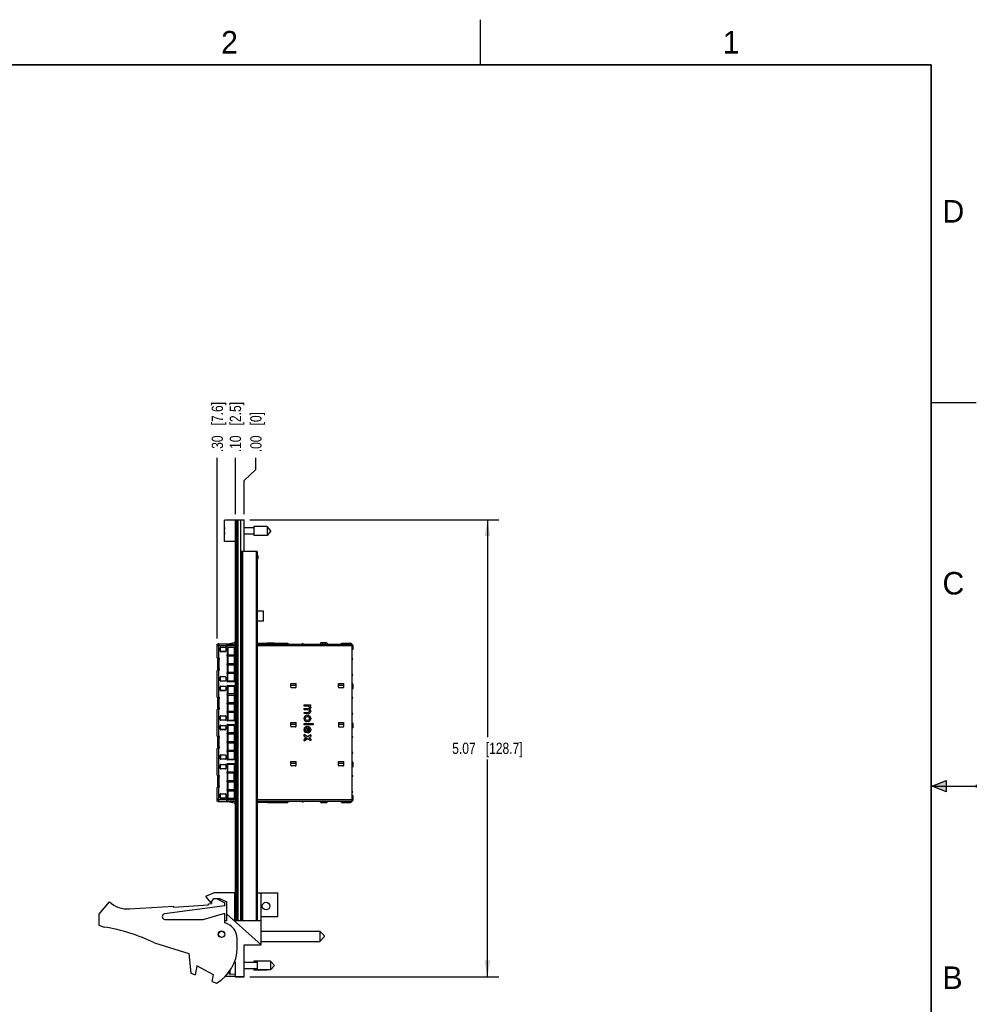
# Model space of a CAD drawing. Header units: inches. Extents: x 0 to 22, y 0 to 17.
# Tile 22 of 22: x 11.4 to 22, y 6.1 to 17. Entities that reach past the tile are written whole.
import ezdxf

# ---------------------------------------------------------------- set-up
doc = ezdxf.new("R2010")
doc.units = ezdxf.units.IN
doc.header["$LTSCALE"] = 1.21
doc.header["$MEASUREMENT"] = 0
doc.layers.get('0').update_dxf_attribs({"linetype": 'CONTINUOUS'})
doc.layers.add('02___PRT_ALL_AXES', color=7, linetype='CONTINUOUS')
doc.layers.add('DIMENSIONS', color=7, linetype='CONTINUOUS')
doc.styles.get("Standard").update_dxf_attribs({"font": 'txt', "width": 0.8})
doc.styles.add('TEXTSTYLE_2', font='txt')
doc.dimstyles.new('DIMSTYLE_1', dxfattribs={"dimtxt": 0.125, "dimasz": 0.18, "dimexe": 0.125, "dimexo": 0.0625, "dimgap": 0.03125, "dimtad": 0, "dimtih": 1, "dimtoh": 1, "dimzin": 4, "dimdsep": 46, "dimtxsty": 'STANDARD', "dimblk": '_FILLED', "dimblk1": '_FILLED', "dimblk2": '_FILLED', "dimcen": 0.09, "dimadec": 0, "dimazin": 0, "dimtp": 0.005, "dimtm": 0.005, "dimtfac": 1, "dimtofl": 0, "dimtmove": 0, "dimatfit": 3, "dimldrblk": '_FILLED', "dimfxl": 1, "dimtolj": 1, "dimtzin": 4, "dimarcsym": 0})
doc.dimstyles.new('DIMSTYLE_2', dxfattribs={"dimtxt": 0.125, "dimasz": 0.18, "dimexe": 0.125, "dimexo": 0.0625, "dimgap": 0.03125, "dimtad": 0, "dimtih": 1, "dimtoh": 1, "dimzin": 4, "dimdsep": 46, "dimtxsty": 'STANDARD', "dimblk": '_FILLED', "dimblk1": '_FILLED', "dimblk2": '_FILLED', "dimcen": 0.09, "dimadec": 0, "dimazin": 0, "dimtp": 0.01, "dimtm": 0.01, "dimtfac": 1, "dimtofl": 0, "dimtmove": 0, "dimatfit": 3, "dimldrblk": '_FILLED', "dimfxl": 1, "dimtolj": 1, "dimtzin": 4, "dimarcsym": 0})
doc.dimstyles.new('DIMSTYLE_3', dxfattribs={"dimtxt": 0.125, "dimasz": 0.18, "dimexe": 0.125, "dimexo": 0.0625, "dimgap": 0.0625, "dimtad": 0, "dimtih": 1, "dimtoh": 1, "dimzin": 4, "dimdsep": 46, "dimtxsty": 'STANDARD', "dimblk": '_FILLED', "dimblk1": '_FILLED', "dimblk2": '_FILLED', "dimcen": 0.09, "dimadec": 0, "dimazin": 0, "dimtp": 0.005, "dimtm": 0.005, "dimtfac": 1, "dimtofl": 0, "dimtmove": 0, "dimatfit": 3, "dimldrblk": '_FILLED', "dimfxl": 1, "dimtolj": 1, "dimtzin": 4, "dimarcsym": 0})

# ---------------------------------------------------------------- blocks, each defined once
blk = doc.blocks.new('*D0')
at = {"layer": 'DIMENSIONS', "color": 2, "linetype": 'CONTINUOUS'}
blk.add_line((13.784, 11.515), (13.784, 12.14), dxfattribs=at)
at = {"layer": 'DIMENSIONS', "color": 2, "linetype": 'CONTINUOUS', "insert": (13.721, 12.203), "char_height": 0.125, "width": 0.925, "attachment_point": 1, "rotation": 90, "line_spacing_factor": 0.9}
blk.add_mtext('.10{\\Ftxt.shx;\\W1.000000;\\H0.125000; }[2.5]', dxfattribs=at)
blk = doc.blocks.new('_FILLED')
at = {"color": 0, "linetype": 'BYBLOCK'}
blk.add_solid([(0, 0), (-1, 0.174), (-1, -0.174)], dxfattribs=at)
blk = doc.blocks.new('*D1')
at = {"layer": 'DIMENSIONS', "color": 2, "linetype": 'CONTINUOUS'}
for p, q in [((14.01, 12.01), (14.01, 12.14)), ((13.882, 11.888), (14.01, 12.01)), ((13.882, 11.515), (13.882, 11.888))]:
    blk.add_line(p, q, dxfattribs=at)
at = {"layer": 'DIMENSIONS', "color": 2, "linetype": 'CONTINUOUS', "insert": (13.948, 12.203), "char_height": 0.125, "width": 0.725, "attachment_point": 1, "rotation": 90, "line_spacing_factor": 0.9}
blk.add_mtext('.00{\\Ftxt.shx;\\W1.000000;\\H0.125000; }[0]', dxfattribs=at)
blk = doc.blocks.new('*D2')
at = {"layer": 'DIMENSIONS', "color": 2, "linetype": 'CONTINUOUS'}
blk.add_line((13.582, 10.136), (13.582, 12.14), dxfattribs=at)
at = {"layer": 'DIMENSIONS', "color": 2, "linetype": 'CONTINUOUS', "insert": (13.52, 12.203), "char_height": 0.125, "width": 0.925, "attachment_point": 1, "rotation": 90, "line_spacing_factor": 0.9}
blk.add_mtext('.30{\\Ftxt.shx;\\W1.000000;\\H0.125000; }[7.6]', dxfattribs=at)
blk = doc.blocks.new('*D3')
at = {"layer": 'DIMENSIONS', "color": 2, "linetype": 'CONTINUOUS'}
for p, q in [((13.944, 11.453), (16.703, 11.453)), ((16.578, 11.453), (16.578, 9.044)), ((16.578, 6.386), (16.578, 8.794)), ((13.944, 6.386), (16.703, 6.386))]:
    blk.add_line(p, q, dxfattribs=at)
at = {"layer": 'DIMENSIONS', "color": 2, "linetype": 'CONTINUOUS', "xscale": 0.18, "yscale": 0.18, "zscale": 0.18}
for p, rotation in [((16.578, 11.453), 90), ((16.578, 6.386), 270)]:
    blk.add_blockref('_FILLED', p, dxfattribs=dict(at, rotation=rotation))
at = {"layer": 'DIMENSIONS', "color": 2, "linetype": 'CONTINUOUS', "insert": (16.578, 8.982), "char_height": 0.125, "width": 1.225, "attachment_point": 2, "line_spacing_factor": 0.9}
blk.add_mtext('5.07{\\Ftxt.shx;\\W1.000000;\\H0.125000; }[128.7]', dxfattribs=at)

msp = doc.modelspace()

# ---------------------------------------------------------------- hatches: boundary and pattern name
at = {"linetype": 'CONTINUOUS'}
msp.add_hatch(color=2, dxfattribs=at).paths.add_polyline_path([(21.666, 8.562), (21.666, 8.438), (21.51, 8.5)])

# ---------------------------------------------------------------- linework, layer by layer
at = {"color": 2, "linetype": 'CONTINUOUS'}
for p, q in [((16.5, 16.5), (16.5, 17)), ((22, 12.75), (21.5, 12.75)), ((21.51, 8.5), (21.666, 8.562)), ((21.666, 8.562), (21.666, 8.438)), ((21.51, 8.5), (22, 8.5)), ((21.666, 8.438), (21.51, 8.5)), ((22, 8.515), (22, 8.485))]:
    msp.add_line(p, q, dxfattribs=at)
at = {"color": 7, "linetype": 'CONTINUOUS'}
for p, q in [((13.664, 11.212), (13.664, 11.449)), ((13.784, 11.449), (13.664, 11.449)), ((13.784, 7.007), (13.784, 11.453)), ((13.784, 11.453), (13.882, 11.453)), ((13.794, 11.453), (13.794, 7.01)), ((13.804, 11.453), (13.804, 7.01)), ((13.814, 7.01), (13.814, 11.453)), ((13.843, 7.01), (13.843, 11.453)), ((13.877, 11.453), (13.877, 11.103)), ((13.882, 11.103), (13.882, 11.453)), ((13.987, 11.366), (13.882, 11.366)), ((13.987, 11.38), (13.987, 11.281)), ((14.135, 11.38), (13.987, 11.38)), ((14.135, 11.38), (14.135, 11.281)), ((14.177, 11.331), (14.135, 11.38)), ((13.664, 11.344), (13.661, 11.344)), ((13.661, 11.317), (13.664, 11.317)), ((13.987, 11.296), (13.882, 11.296)), ((14.135, 11.281), (13.987, 11.281)), ((14.177, 11.331), (14.135, 11.281)), ((13.784, 11.212), (13.664, 11.212)), ((13.841, 11.041), (13.843, 11.043)), ((13.841, 11.041), (13.841, 11.037)), ((13.842, 11.036), (13.841, 11.037)), ((13.843, 11.035), (13.842, 11.036)), ((13.844, 11.059), (13.843, 11.058)), ((13.844, 11.059), (13.844, 11.021)), ((13.85, 11.103), (13.85, 7.01)), ((14.024, 11.103), (13.85, 11.103)), ((13.86, 11.103), (13.86, 7.01)), ((13.882, 11.118), (13.877, 11.118)), ((14.014, 11.103), (14.014, 7.01)), ((14.024, 11.103), (14.024, 7.01)), ((14.03, 11.021), (14.03, 11.059)), ((14.031, 11.058), (14.03, 11.059)), ((14.031, 11.058), (14.031, 11.019)), ((13.844, 11.021), (13.843, 11.022)), ((13.843, 11.021), (13.844, 11.019)), ((13.844, 11.018), (13.843, 11.019)), ((13.844, 11.021), (13.85, 11.021)), ((13.844, 11.019), (13.844, 11.018)), ((13.844, 11.019), (13.85, 11.019)), ((14.024, 11.021), (14.03, 11.021)), ((14.024, 11.019), (14.03, 11.019)), ((14.031, 11.022), (14.03, 11.021)), ((14.031, 11.021), (14.03, 11.019)), ((14.031, 11.019), (14.03, 11.018)), ((14.03, 11.018), (14.03, 11.019)), ((14.096, 10.441), (14.024, 10.441)), ((14.096, 10.329), (14.096, 10.441)), ((14.096, 10.329), (14.024, 10.329)), ((13.582, 9.921), (13.582, 10.073)), ((13.594, 10.054), (13.582, 10.054)), ((13.594, 10.074), (13.583, 10.074)), ((13.588, 10.074), (13.583, 10.074)), ((13.594, 10.075), (13.594, 9.927)), ((13.689, 10.054), (13.594, 10.054)), ((13.6, 10.078), (13.595, 10.078)), ((13.6, 10.078), (13.595, 10.078)), ((13.602, 10.078), (13.604, 10.078)), ((13.602, 10.078), (13.604, 10.078)), ((13.604, 10.078), (13.696, 10.078)), ((13.604, 10.078), (13.696, 10.078)), ((13.689, 10.044), (13.689, 10.078)), ((13.689, 10.074), (13.784, 10.074)), ((13.784, 10.054), (13.689, 10.054)), ((13.695, 10.074), (13.695, 10.078)), ((13.7, 10.078), (13.771, 10.094)), ((13.7, 10.078), (13.771, 10.094)), ((13.772, 10.09), (13.701, 10.074)), ((13.701, 10.074), (13.784, 10.074)), ((13.775, 10.094), (13.784, 10.095)), ((13.775, 10.095), (13.784, 10.095)), ((13.784, 10.091), (13.775, 10.09)), ((14.024, 10.087), (14.138, 10.087)), ((14.024, 10.086), (14.138, 10.086)), ((14.024, 10.074), (15.078, 10.074)), ((15.078, 10.054), (14.024, 10.054)), ((14.138, 10.088), (14.13, 10.074)), ((14.138, 10.088), (14.137, 10.086)), ((14.138, 10.088), (14.207, 10.088)), ((14.138, 10.088), (14.207, 10.088)), ((14.158, 10.088), (14.158, 10.074)), ((14.187, 10.088), (14.187, 10.074)), ((14.207, 10.088), (14.215, 10.074)), ((14.207, 10.088), (14.208, 10.086)), ((14.208, 10.087), (14.365, 10.087)), ((14.208, 10.086), (14.365, 10.086)), ((14.345, 10.086), (14.345, 10.074)), ((14.365, 10.086), (14.365, 10.074)), ((14.365, 10.074), (14.721, 10.074)), ((14.729, 10.088), (14.721, 10.074)), ((14.729, 10.088), (14.721, 10.074)), ((14.798, 10.088), (14.729, 10.088)), ((14.798, 10.088), (14.729, 10.088)), ((14.748, 10.088), (14.748, 10.074)), ((14.778, 10.088), (14.778, 10.074)), ((14.798, 10.088), (14.806, 10.074)), ((14.798, 10.088), (14.806, 10.074)), ((14.806, 10.074), (14.958, 10.074)), ((14.958, 10.074), (14.958, 10.086)), ((14.958, 10.086), (15.058, 10.086)), ((14.958, 10.086), (15.058, 10.086)), ((14.978, 10.086), (14.978, 10.074)), ((15.076, 10.074), (15.078, 10.074)), ((15.078, 8.331), (15.078, 10.074)), ((15.088, 10.015), (15.088, 10.054)), ((13.614, 9.996), (13.614, 10.035)), ((13.617, 9.998), (13.617, 10.035)), ((13.62, 10.041), (13.67, 10.041)), ((13.67, 9.99), (13.62, 9.99)), ((13.67, 9.992), (13.623, 9.992)), ((13.676, 10.035), (13.676, 9.996)), ((13.784, 10.038), (13.695, 10.038)), ((13.696, 9.956), (13.696, 10.038)), ((13.696, 9.956), (13.784, 9.956)), ((13.696, 9.86), (13.696, 9.941)), ((13.784, 9.941), (13.696, 9.941)), ((13.7, 10.038), (13.7, 9.956)), ((13.7, 9.941), (13.7, 9.86)), ((13.771, 10.038), (13.771, 9.956)), ((13.771, 9.941), (13.771, 9.86)), ((13.775, 10.038), (13.775, 9.956)), ((13.775, 9.941), (13.775, 9.86)), ((15.088, 10.025), (15.078, 10.025)), ((15.088, 10.015), (15.078, 10.015)), ((13.589, 9.91), (13.585, 9.914)), ((13.592, 9.903), (13.59, 9.903)), ((13.59, 9.802), (13.59, 9.902)), ((13.6, 9.902), (13.59, 9.902)), ((13.592, 9.902), (13.592, 9.903)), ((13.598, 9.902), (13.598, 9.802)), ((13.696, 9.86), (13.784, 9.86)), ((13.696, 9.763), (13.696, 9.845)), ((13.696, 9.845), (13.784, 9.845)), ((13.7, 9.845), (13.7, 9.763)), ((13.771, 9.845), (13.771, 9.763)), ((13.775, 9.845), (13.775, 9.763)), ((13.582, 9.488), (13.582, 9.783)), ((13.585, 9.79), (13.589, 9.794)), ((13.59, 9.802), (13.6, 9.802)), ((13.592, 9.802), (13.592, 9.801)), ((13.594, 9.777), (13.594, 9.494)), ((13.696, 9.763), (13.784, 9.763)), ((13.696, 9.666), (13.696, 9.748)), ((13.769, 9.748), (13.696, 9.748)), ((13.7, 9.666), (13.7, 9.748)), ((13.771, 9.748), (13.771, 9.667)), ((13.775, 9.668), (13.775, 9.746)), ((13.775, 9.746), (13.784, 9.743)), ((13.614, 9.67), (13.614, 9.708)), ((13.617, 9.672), (13.617, 9.713)), ((13.62, 9.714), (13.67, 9.714)), ((13.67, 9.664), (13.62, 9.664)), ((13.623, 9.666), (13.67, 9.666)), ((13.676, 9.708), (13.676, 9.67)), ((13.694, 9.666), (13.769, 9.666)), ((13.784, 9.656), (13.694, 9.656)), ((13.694, 9.615), (13.784, 9.615)), ((13.784, 9.671), (13.775, 9.668)), ((14.397, 9.599), (14.397, 9.638)), ((14.397, 9.638), (14.456, 9.638)), ((14.397, 9.621), (14.456, 9.621)), ((14.456, 9.599), (14.456, 9.638)), ((14.925, 9.599), (14.925, 9.638)), ((14.925, 9.638), (14.984, 9.638)), ((14.925, 9.621), (14.984, 9.621)), ((14.984, 9.599), (14.984, 9.638)), ((15.088, 9.581), (15.088, 9.621)), ((13.614, 9.563), (13.614, 9.602)), ((13.617, 9.565), (13.617, 9.602)), ((13.62, 9.608), (13.67, 9.608)), ((13.67, 9.557), (13.62, 9.557)), ((13.67, 9.559), (13.623, 9.559)), ((13.676, 9.602), (13.676, 9.563)), ((13.769, 9.605), (13.694, 9.605)), ((13.696, 9.523), (13.696, 9.605)), ((13.769, 9.523), (13.696, 9.523)), ((13.696, 9.427), (13.696, 9.508)), ((13.696, 9.508), (13.784, 9.508)), ((13.7, 9.605), (13.7, 9.523)), ((13.7, 9.508), (13.7, 9.427)), ((13.771, 9.605), (13.771, 9.524)), ((13.771, 9.508), (13.771, 9.427)), ((13.775, 9.603), (13.775, 9.525)), ((13.775, 9.603), (13.784, 9.6)), ((13.784, 9.528), (13.775, 9.525)), ((13.775, 9.508), (13.775, 9.427)), ((14.446, 9.589), (14.407, 9.589)), ((14.974, 9.589), (14.935, 9.589)), ((15.078, 9.591), (15.088, 9.591)), ((15.078, 9.581), (15.088, 9.581)), ((13.589, 9.477), (13.585, 9.481)), ((13.59, 9.369), (13.59, 9.469)), ((13.6, 9.469), (13.59, 9.469)), ((13.592, 9.469), (13.59, 9.469)), ((13.592, 9.469), (13.592, 9.47)), ((13.598, 9.469), (13.598, 9.369)), ((13.696, 9.427), (13.784, 9.427)), ((13.696, 9.33), (13.696, 9.412)), ((13.696, 9.412), (13.784, 9.412)), ((13.7, 9.412), (13.7, 9.33)), ((13.771, 9.412), (13.771, 9.33)), ((13.775, 9.412), (13.775, 9.33)), ((14.544, 9.387), (14.544, 9.401)), ((14.544, 9.401), (14.617, 9.401)), ((14.617, 9.401), (14.617, 9.387)), ((13.582, 9.055), (13.582, 9.35)), ((13.585, 9.357), (13.589, 9.361)), ((13.59, 9.369), (13.6, 9.369)), ((13.592, 9.368), (13.592, 9.369)), ((13.594, 9.344), (13.594, 9.061)), ((13.696, 9.33), (13.784, 9.33)), ((13.696, 9.233), (13.696, 9.315)), ((13.769, 9.315), (13.696, 9.315)), ((13.7, 9.315), (13.7, 9.233)), ((13.771, 9.315), (13.771, 9.234)), ((13.775, 9.235), (13.775, 9.313)), ((13.775, 9.313), (13.784, 9.31)), ((14.595, 9.387), (14.544, 9.387)), ((14.544, 9.346), (14.544, 9.36)), ((14.544, 9.36), (14.59, 9.36)), ((14.595, 9.346), (14.544, 9.346)), ((14.544, 9.305), (14.544, 9.318)), ((14.544, 9.318), (14.59, 9.318)), ((14.589, 9.305), (14.544, 9.305)), ((14.564, 9.282), (14.556, 9.277)), ((14.574, 9.285), (14.564, 9.282)), ((14.574, 9.285), (14.589, 9.285)), ((14.589, 9.305), (14.599, 9.306)), ((14.599, 9.282), (14.589, 9.285)), ((14.595, 9.361), (14.59, 9.36)), ((14.595, 9.32), (14.59, 9.318)), ((14.595, 9.387), (14.601, 9.385)), ((14.601, 9.365), (14.595, 9.361)), ((14.595, 9.346), (14.601, 9.343)), ((14.601, 9.323), (14.595, 9.32)), ((14.599, 9.306), (14.606, 9.31)), ((14.606, 9.277), (14.599, 9.282)), ((14.601, 9.385), (14.605, 9.38)), ((14.605, 9.368), (14.601, 9.365)), ((14.601, 9.343), (14.605, 9.338)), ((14.605, 9.327), (14.601, 9.323)), ((14.605, 9.38), (14.606, 9.375)), ((14.606, 9.375), (14.605, 9.368)), ((14.605, 9.338), (14.606, 9.333)), ((14.606, 9.333), (14.605, 9.327)), ((14.606, 9.35), (14.611, 9.355)), ((14.612, 9.346), (14.606, 9.35)), ((14.606, 9.31), (14.611, 9.313)), ((14.616, 9.383), (14.611, 9.387)), ((14.617, 9.387), (14.611, 9.387)), ((14.611, 9.355), (14.616, 9.362)), ((14.611, 9.313), (14.616, 9.321)), ((14.616, 9.341), (14.612, 9.346)), ((14.619, 9.376), (14.616, 9.383)), ((14.616, 9.362), (14.619, 9.371)), ((14.619, 9.335), (14.616, 9.341)), ((14.616, 9.321), (14.619, 9.33)), ((14.619, 9.376), (14.619, 9.371)), ((14.619, 9.335), (14.619, 9.33)), ((13.614, 9.237), (13.614, 9.275)), ((13.617, 9.239), (13.617, 9.275)), ((13.62, 9.281), (13.67, 9.281)), ((13.67, 9.231), (13.62, 9.231)), ((13.62, 9.174), (13.67, 9.174)), ((13.67, 9.233), (13.623, 9.233)), ((13.676, 9.275), (13.676, 9.237)), ((13.694, 9.233), (13.769, 9.233)), ((13.784, 9.223), (13.694, 9.223)), ((13.694, 9.182), (13.784, 9.182)), ((13.784, 9.238), (13.775, 9.235)), ((14.397, 9.166), (14.397, 9.205)), ((14.397, 9.205), (14.456, 9.205)), ((14.397, 9.188), (14.456, 9.188)), ((14.456, 9.166), (14.456, 9.205)), ((14.546, 9.265), (14.544, 9.255)), ((14.544, 9.245), (14.544, 9.255)), ((14.544, 9.245), (14.546, 9.235)), ((14.544, 9.181), (14.544, 9.195)), ((14.544, 9.195), (14.644, 9.195)), ((14.644, 9.181), (14.544, 9.181)), ((14.551, 9.272), (14.546, 9.265)), ((14.546, 9.235), (14.551, 9.227)), ((14.556, 9.277), (14.551, 9.272)), ((14.551, 9.227), (14.556, 9.222)), ((14.556, 9.253), (14.557, 9.258)), ((14.556, 9.253), (14.556, 9.246)), ((14.557, 9.241), (14.556, 9.246)), ((14.556, 9.222), (14.564, 9.217)), ((14.557, 9.258), (14.561, 9.265)), ((14.561, 9.235), (14.557, 9.241)), ((14.561, 9.265), (14.567, 9.268)), ((14.567, 9.231), (14.561, 9.235)), ((14.564, 9.217), (14.574, 9.215)), ((14.567, 9.268), (14.572, 9.27)), ((14.572, 9.23), (14.567, 9.231)), ((14.59, 9.27), (14.572, 9.27)), ((14.572, 9.23), (14.59, 9.23)), ((14.589, 9.215), (14.574, 9.215)), ((14.589, 9.215), (14.599, 9.217)), ((14.59, 9.27), (14.595, 9.268)), ((14.595, 9.231), (14.59, 9.23)), ((14.595, 9.268), (14.601, 9.265)), ((14.601, 9.235), (14.595, 9.231)), ((14.599, 9.217), (14.606, 9.222)), ((14.601, 9.265), (14.605, 9.258)), ((14.605, 9.241), (14.601, 9.235)), ((14.605, 9.258), (14.606, 9.253)), ((14.606, 9.246), (14.605, 9.241)), ((14.611, 9.272), (14.606, 9.277)), ((14.606, 9.246), (14.606, 9.253)), ((14.606, 9.222), (14.611, 9.227)), ((14.616, 9.265), (14.611, 9.272)), ((14.611, 9.227), (14.616, 9.235)), ((14.619, 9.255), (14.616, 9.265)), ((14.616, 9.235), (14.619, 9.245)), ((14.619, 9.255), (14.619, 9.245)), ((14.644, 9.195), (14.644, 9.181)), ((14.925, 9.205), (14.925, 9.166)), ((14.925, 9.205), (14.984, 9.205)), ((14.925, 9.188), (14.984, 9.188)), ((14.984, 9.166), (14.984, 9.205)), ((15.088, 9.148), (15.088, 9.188)), ((13.614, 9.13), (13.614, 9.169)), ((13.617, 9.132), (13.617, 9.169)), ((13.67, 9.124), (13.62, 9.124)), ((13.67, 9.126), (13.623, 9.126)), ((13.676, 9.169), (13.676, 9.13)), ((13.769, 9.172), (13.694, 9.172)), ((13.696, 9.09), (13.696, 9.172)), ((13.769, 9.09), (13.696, 9.09)), ((13.696, 8.994), (13.696, 9.075)), ((13.784, 9.075), (13.696, 9.075)), ((13.7, 9.172), (13.7, 9.09)), ((13.7, 9.075), (13.7, 8.994)), ((13.771, 9.172), (13.771, 9.091)), ((13.771, 9.075), (13.771, 8.994)), ((13.775, 9.17), (13.775, 9.092)), ((13.775, 9.17), (13.784, 9.167)), ((13.784, 9.095), (13.775, 9.092)), ((13.775, 9.075), (13.775, 8.994)), ((14.446, 9.156), (14.407, 9.156)), ((14.546, 9.141), (14.544, 9.131)), ((14.544, 9.121), (14.544, 9.131)), ((14.544, 9.121), (14.546, 9.111)), ((14.544, 9.055), (14.544, 9.071)), ((14.584, 9.045), (14.544, 9.071)), ((14.551, 9.148), (14.546, 9.141)), ((14.546, 9.111), (14.551, 9.103)), ((14.556, 9.153), (14.551, 9.148)), ((14.551, 9.103), (14.556, 9.098)), ((14.564, 9.158), (14.556, 9.153)), ((14.556, 9.13), (14.557, 9.135)), ((14.556, 9.13), (14.556, 9.122)), ((14.557, 9.117), (14.556, 9.122)), ((14.556, 9.098), (14.564, 9.093)), ((14.557, 9.135), (14.561, 9.141)), ((14.561, 9.111), (14.557, 9.117)), ((14.561, 9.141), (14.567, 9.145)), ((14.569, 9.106), (14.561, 9.111)), ((14.574, 9.161), (14.564, 9.158)), ((14.564, 9.093), (14.569, 9.092)), ((14.567, 9.145), (14.572, 9.146)), ((14.569, 9.106), (14.569, 9.092)), ((14.579, 9.146), (14.572, 9.146)), ((14.574, 9.161), (14.589, 9.161)), ((14.579, 9.091), (14.579, 9.146)), ((14.589, 9.091), (14.579, 9.091)), ((14.619, 9.067), (14.584, 9.045)), ((14.599, 9.158), (14.589, 9.161)), ((14.589, 9.146), (14.589, 9.106)), ((14.59, 9.146), (14.589, 9.146)), ((14.595, 9.107), (14.589, 9.106)), ((14.589, 9.091), (14.599, 9.093)), ((14.59, 9.146), (14.595, 9.145)), ((14.595, 9.145), (14.601, 9.141)), ((14.601, 9.111), (14.595, 9.107)), ((14.606, 9.153), (14.599, 9.158)), ((14.599, 9.093), (14.606, 9.098)), ((14.601, 9.141), (14.605, 9.135)), ((14.605, 9.117), (14.601, 9.111)), ((14.605, 9.135), (14.606, 9.13)), ((14.606, 9.122), (14.605, 9.117)), ((14.611, 9.148), (14.606, 9.153)), ((14.606, 9.122), (14.606, 9.13)), ((14.606, 9.098), (14.611, 9.103)), ((14.616, 9.141), (14.611, 9.148)), ((14.611, 9.103), (14.616, 9.111)), ((14.619, 9.131), (14.616, 9.141)), ((14.616, 9.111), (14.619, 9.121)), ((14.619, 9.131), (14.619, 9.121)), ((14.619, 9.067), (14.619, 9.051)), ((14.935, 9.156), (14.974, 9.156)), ((15.088, 9.158), (15.078, 9.158)), ((15.088, 9.148), (15.078, 9.148)), ((13.589, 9.044), (13.585, 9.048)), ((13.59, 8.936), (13.59, 9.036)), ((13.6, 9.036), (13.59, 9.036)), ((13.592, 9.036), (13.59, 9.036)), ((13.592, 9.036), (13.592, 9.037)), ((13.598, 9.036), (13.598, 8.936)), ((13.696, 8.994), (13.784, 8.994)), ((13.696, 8.897), (13.696, 8.979)), ((13.696, 8.979), (13.784, 8.979)), ((13.7, 8.979), (13.7, 8.897)), ((13.771, 8.979), (13.771, 8.897)), ((13.775, 8.979), (13.775, 8.897)), ((14.544, 9.055), (14.571, 9.036)), ((14.571, 9.036), (14.544, 9.017)), ((14.544, 9.001), (14.584, 9.027)), ((14.544, 9.001), (14.544, 9.017)), ((14.584, 9.027), (14.619, 9.005)), ((14.596, 9.036), (14.619, 9.051)), ((14.619, 9.021), (14.596, 9.036)), ((14.619, 9.021), (14.619, 9.005)), ((13.582, 8.622), (13.582, 8.917)), ((13.585, 8.924), (13.589, 8.928)), ((13.59, 8.936), (13.6, 8.936)), ((13.592, 8.936), (13.592, 8.935)), ((13.594, 8.911), (13.594, 8.628)), ((13.62, 8.846), (13.67, 8.846)), ((13.696, 8.897), (13.784, 8.897)), ((13.696, 8.8), (13.696, 8.882)), ((13.769, 8.882), (13.696, 8.882)), ((13.7, 8.882), (13.7, 8.8)), ((13.771, 8.882), (13.771, 8.8)), ((13.775, 8.802), (13.775, 8.88)), ((13.775, 8.88), (13.784, 8.877)), ((13.614, 8.804), (13.614, 8.84)), ((13.617, 8.84), (13.617, 8.806)), ((13.67, 8.798), (13.62, 8.798)), ((13.62, 8.741), (13.67, 8.741)), ((13.67, 8.8), (13.623, 8.8)), ((13.676, 8.84), (13.676, 8.804)), ((13.694, 8.8), (13.769, 8.8)), ((13.784, 8.79), (13.694, 8.79)), ((13.694, 8.749), (13.784, 8.749)), ((13.769, 8.739), (13.694, 8.739)), ((13.696, 8.657), (13.696, 8.739)), ((13.7, 8.657), (13.7, 8.739)), ((13.771, 8.739), (13.771, 8.657)), ((13.784, 8.805), (13.775, 8.802)), ((13.775, 8.659), (13.775, 8.737)), ((13.775, 8.737), (13.784, 8.734)), ((14.397, 8.733), (14.397, 8.772)), ((14.397, 8.772), (14.456, 8.772)), ((14.397, 8.755), (14.456, 8.755)), ((14.456, 8.733), (14.456, 8.772)), ((14.925, 8.733), (14.925, 8.772)), ((14.925, 8.772), (14.984, 8.772)), ((14.925, 8.755), (14.984, 8.755)), ((14.984, 8.733), (14.984, 8.772)), ((15.088, 8.715), (15.088, 8.755)), ((13.614, 8.697), (13.614, 8.735)), ((13.617, 8.699), (13.617, 8.735)), ((13.67, 8.691), (13.62, 8.691)), ((13.67, 8.693), (13.623, 8.693)), ((13.676, 8.735), (13.676, 8.697)), ((13.696, 8.657), (13.769, 8.657)), ((13.696, 8.561), (13.696, 8.642)), ((13.784, 8.642), (13.696, 8.642)), ((13.7, 8.561), (13.7, 8.642)), ((13.771, 8.561), (13.771, 8.642)), ((13.784, 8.662), (13.775, 8.659)), ((13.775, 8.561), (13.775, 8.642)), ((14.446, 8.723), (14.407, 8.723)), ((14.974, 8.723), (14.935, 8.723)), ((15.088, 8.725), (15.078, 8.725)), ((15.088, 8.715), (15.078, 8.715)), ((13.589, 8.611), (13.585, 8.615)), ((13.59, 8.503), (13.59, 8.603)), ((13.6, 8.603), (13.59, 8.603)), ((13.592, 8.603), (13.59, 8.603)), ((13.592, 8.603), (13.592, 8.604)), ((13.598, 8.603), (13.598, 8.503)), ((13.696, 8.561), (13.784, 8.561)), ((13.696, 8.464), (13.696, 8.546)), ((13.696, 8.546), (13.784, 8.546)), ((13.7, 8.546), (13.7, 8.464)), ((13.771, 8.546), (13.771, 8.464)), ((13.775, 8.546), (13.775, 8.464)), ((13.582, 8.332), (13.582, 8.484)), ((13.585, 8.491), (13.589, 8.495)), ((13.59, 8.503), (13.6, 8.503)), ((13.592, 8.503), (13.592, 8.502)), ((13.594, 8.478), (13.594, 8.33)), ((13.614, 8.371), (13.614, 8.409)), ((13.617, 8.373), (13.617, 8.414)), ((13.62, 8.415), (13.67, 8.415)), ((13.676, 8.409), (13.676, 8.371)), ((13.696, 8.464), (13.784, 8.464)), ((13.696, 8.367), (13.696, 8.449)), ((13.696, 8.449), (13.784, 8.449)), ((13.7, 8.449), (13.7, 8.367)), ((13.771, 8.449), (13.771, 8.367)), ((13.775, 8.449), (13.775, 8.367)), ((13.594, 8.351), (13.582, 8.351)), ((13.594, 8.331), (13.583, 8.331)), ((13.594, 8.351), (13.689, 8.351)), ((13.595, 8.328), (13.696, 8.328)), ((13.604, 8.328), (13.602, 8.328)), ((13.67, 8.365), (13.62, 8.365)), ((13.623, 8.367), (13.67, 8.367)), ((13.689, 8.328), (13.689, 8.361)), ((13.689, 8.351), (13.784, 8.351)), ((13.784, 8.331), (13.689, 8.331)), ((13.695, 8.367), (13.784, 8.367)), ((13.695, 8.328), (13.695, 8.331)), ((13.771, 8.311), (13.7, 8.327)), ((13.701, 8.331), (13.772, 8.315)), ((13.701, 8.331), (13.772, 8.316)), ((13.775, 8.315), (13.784, 8.314)), ((13.775, 8.315), (13.784, 8.315)), ((13.784, 8.311), (13.775, 8.311)), ((14.024, 8.351), (15.078, 8.351)), ((15.078, 8.331), (14.024, 8.331)), ((14.138, 8.319), (14.024, 8.319)), ((14.13, 8.331), (14.138, 8.318)), ((14.138, 8.318), (14.207, 8.318)), ((14.158, 8.318), (14.158, 8.331)), ((14.187, 8.318), (14.187, 8.331)), ((14.207, 8.318), (14.215, 8.331)), ((14.208, 8.319), (14.365, 8.319)), ((14.345, 8.319), (14.345, 8.331)), ((14.365, 8.331), (14.365, 8.319)), ((14.729, 8.318), (14.721, 8.331)), ((14.729, 8.318), (14.798, 8.318)), ((14.748, 8.318), (14.748, 8.331)), ((14.778, 8.318), (14.778, 8.331)), ((14.798, 8.318), (14.806, 8.331)), ((14.958, 8.32), (14.958, 8.331)), ((14.958, 8.32), (15.058, 8.32)), ((14.978, 8.32), (14.978, 8.331)), ((15.088, 8.391), (15.078, 8.391)), ((15.088, 8.391), (15.078, 8.391)), ((15.088, 8.381), (15.078, 8.381)), ((15.088, 8.351), (15.088, 8.391)), ((13.547, 7.317), (13.452, 7.274)), ((13.777, 7.317), (13.547, 7.317)), ((13.777, 7.007), (13.777, 7.317)), ((14.024, 7.317), (14.252, 7.317)), ((14.068, 6.738), (14.068, 7.317)), ((14.252, 7.054), (14.252, 7.317)), ((12.267, 7.077), (12.387, 7.217)), ((13.452, 7.274), (13.512, 7.204)), ((13.512, 7.204), (13.545, 7.254)), ((13.517, 7.212), (13.517, 7.197)), ((13.545, 7.254), (13.605, 7.254)), ((13.573, 7.254), (13.667, 7.207)), ((13.605, 7.254), (13.687, 7.217)), ((13.687, 7.007), (13.687, 7.217)), ((12.61, 7.138), (13.095, 7.169)), ((13.667, 7.172), (12.997, 7.082)), ((13.096, 7.159), (13.095, 7.169)), ((13.096, 7.159), (13.485, 7.185)), ((13.485, 7.195), (13.517, 7.197)), ((13.485, 7.185), (13.485, 7.195)), ((13.667, 7.172), (13.667, 7.207)), ((12.267, 7.077), (12.267, 6.957)), ((13.002, 7.022), (13.427, 7.022)), ((13.427, 7.022), (13.667, 7.092)), ((13.667, 6.982), (13.667, 7.092)), ((13.687, 7.007), (13.667, 7.007)), ((14.068, 6.738), (13.687, 7.079)), ((14.068, 7.007), (13.777, 7.007)), ((13.784, 7.01), (13.85, 7.01)), ((13.85, 7.01), (14.024, 7.01)), ((13.882, 7.01), (13.882, 7.007)), ((14.068, 7.054), (14.252, 7.054)), ((12.267, 6.957), (12.329, 6.937)), ((14.068, 6.892), (14.718, 6.892)), ((14.768, 6.842), (14.718, 6.892)), ((14.718, 6.892), (14.718, 6.777)), ((13.802, 6.707), (13.802, 6.808)), ((14.068, 6.777), (14.718, 6.777)), ((14.768, 6.827), (14.718, 6.777)), ((14.768, 6.842), (14.768, 6.827)), ((12.886, 6.762), (13.267, 6.642)), ((13.88, 6.388), (13.88, 6.738)), ((13.88, 6.738), (14.068, 6.738)), ((13.882, 6.545), (13.882, 6.738)), ((13.267, 6.642), (13.287, 6.425)), ((13.774, 6.554), (13.782, 6.548)), ((13.987, 6.557), (13.987, 6.545)), ((14.025, 6.557), (13.987, 6.557)), ((14.025, 6.559), (14.025, 6.461)), ((14.173, 6.559), (14.025, 6.559)), ((14.215, 6.51), (14.173, 6.559)), ((14.173, 6.559), (14.173, 6.461)), ((13.357, 6.506), (13.337, 6.406)), ((13.54, 6.406), (13.357, 6.506)), ((13.724, 6.415), (13.724, 6.456)), ((13.782, 6.548), (13.782, 6.388)), ((14.025, 6.545), (13.88, 6.545)), ((14.025, 6.475), (13.88, 6.475)), ((13.882, 6.386), (13.882, 6.475)), ((13.987, 6.473), (13.882, 6.473)), ((13.987, 6.475), (13.987, 6.458)), ((14.135, 6.458), (13.987, 6.458)), ((14.173, 6.461), (14.025, 6.461)), ((14.135, 6.461), (14.135, 6.458)), ((14.137, 6.461), (14.135, 6.458)), ((14.215, 6.51), (14.173, 6.461)), ((13.287, 6.425), (13.337, 6.406)), ((13.526, 6.333), (13.54, 6.406)), ((13.782, 6.389), (13.669, 6.389)), ((13.71, 6.427), (13.71, 6.437)), ((13.782, 6.412), (13.724, 6.415)), ((13.782, 6.388), (13.88, 6.388)), ((13.784, 6.386), (13.784, 6.388)), ((13.784, 6.386), (13.882, 6.386)), ((13.526, 6.333), (13.573, 6.315))]:
    msp.add_line(p, q, dxfattribs=at)
at = {"color": 7, "linetype": 'CONTINUOUS', "const_width": 0.02}
for points in [[(21.5, 16.5), (0.5, 16.5)], [(21.5, 0.5), (21.5, 16.5)]]:
    msp.add_lwpolyline(points, dxfattribs=at)
at = {"color": 7, "linetype": 'CONTINUOUS'}
for centre, radius in [((14.123, 7.169), 0.0425), ((13.63, 6.857), 0.0365), ((13.63, 6.857), 0.035)]:
    msp.add_circle(centre, radius, dxfattribs=at)
for centre, radius, start, end in [((13.974, 11.331), 0.313, 172.9432, 177.4743), ((13.974, 11.331), 0.313, 182.5257, 187.0613), ((13.824, 11.009), 0.0222, 30.8813, 31.0858), ((14.05, 11.009), 0.0222, 148.9142, 149.1187), ((13.595, 10.07), 0.00728, 90, 152.2236), ((13.595, 10.071), 0.00728, 90, 125.8212), ((13.696, 10.098), 0.0197, 270, 282.5), ((13.696, 10.097), 0.0197, 270, 282.5), ((13.696, 10.097), 0.0236, 278.3456, 282.5), ((13.776, 10.071), 0.0236, 92.5, 102.5), ((13.776, 10.071), 0.0236, 92.5, 102.5), ((13.776, 10.071), 0.0197, 92.5, 102.5), ((15.058, 10.066), 0.02, 60, 90), ((15.058, 10.066), 0.02, 24.4447, 90), ((15.068, 10.054), 0.02, 0, 59.1908), ((13.62, 10.035), 0.00591, 90, 180), ((13.62, 9.996), 0.00591, 180, 270), ((13.623, 10.035), 0.00591, 90, 180), ((13.623, 9.998), 0.00591, 180.0001, 270), ((13.67, 10.035), 0.00591, 0, 90), ((13.67, 9.998), 0.00591, 270, 359.9996), ((13.67, 9.996), 0.00591, 270, 360), ((13.695, 10.044), 0.00591, 180, 270), ((13.696, 9.949), 0.00748, 90, 180.1508), ((13.696, 9.949), 0.00748, 179.8492, 270.4893), ((13.592, 9.921), 0.01, 180, 225), ((13.582, 9.903), 0.01, 0, 45), ((13.604, 9.927), 0.00984, 180, 256.5806), ((13.6, 9.91), 0.00787, 270, 77.8827), ((13.696, 9.852), 0.00748, 90, 180.1508), ((13.696, 9.852), 0.00748, 179.8492, 270.4893), ((13.592, 9.783), 0.01, 135, 179.9998), ((13.582, 9.801), 0.01, 315, 360), ((13.604, 9.777), 0.00984, 102.8396, 180), ((13.6, 9.794), 0.00787, 282.8396, 90), ((13.696, 9.756), 0.00748, 89.5107, 180.1508), ((13.696, 9.756), 0.00748, 179.8492, 270.4893), ((13.769, 9.74), 0.00755, 74.4805, 89.9578), ((13.769, 9.739), 0.00902, 71.2377, 75.6894), ((13.996, 10.41), 0.699, 251.2695, 251.5644), ((13.62, 9.708), 0.00591, 90, 180), ((13.62, 9.67), 0.00591, 180, 270), ((13.623, 9.672), 0.00591, 180.0001, 270.0001), ((13.67, 9.708), 0.00591, 0, 90), ((13.67, 9.672), 0.00591, 270, 359.9996), ((13.67, 9.67), 0.00591, 270, 360), ((13.694, 9.661), 0.00492, 90, 180.9137), ((13.694, 9.661), 0.00492, 180, 270), ((13.694, 9.61), 0.00492, 90, 180.9137), ((13.694, 9.61), 0.00492, 179.0802, 270), ((13.769, 9.674), 0.00755, 270.0422, 285.5195), ((13.769, 9.675), 0.00905, 284.3158, 288.7569), ((13.996, 9.005), 0.698, 108.4354, 108.7307), ((15.068, 9.621), 0.02, 0, 59.4777), ((13.62, 9.602), 0.00591, 90, 180), ((13.62, 9.563), 0.00591, 180, 270), ((13.623, 9.602), 0.00591, 90, 180), ((13.623, 9.565), 0.00591, 180.0001, 270), ((13.67, 9.602), 0.00591, 0, 90), ((13.67, 9.565), 0.00591, 270, 359.9996), ((13.67, 9.563), 0.00591, 270, 360), ((13.696, 9.516), 0.00748, 90, 180.1508), ((13.696, 9.516), 0.00748, 179.8492, 270.4893), ((13.769, 9.597), 0.00755, 74.4805, 89.9578), ((13.769, 9.531), 0.00755, 270.0422, 285.5195), ((13.769, 9.596), 0.00902, 71.2377, 75.6894), ((13.769, 9.532), 0.00902, 284.3107, 288.7621), ((13.996, 10.267), 0.699, 251.2695, 251.5644), ((13.996, 8.862), 0.698, 108.4354, 108.7307), ((14.407, 9.599), 0.01, 180, 270), ((14.446, 9.599), 0.01, 270, 360), ((14.935, 9.599), 0.01, 180, 270), ((14.974, 9.599), 0.01, 270, 360), ((13.592, 9.488), 0.01, 180.0007, 225), ((13.582, 9.47), 0.01, 0, 45), ((13.604, 9.494), 0.00984, 180, 256.5806), ((13.6, 9.477), 0.00787, 270, 77.8827), ((13.696, 9.419), 0.00748, 90, 180.1508), ((13.696, 9.419), 0.00748, 179.8492, 270.4893), ((13.592, 9.35), 0.01, 135, 179.9998), ((13.582, 9.368), 0.01, 315, 360), ((13.604, 9.344), 0.00984, 102.8396, 180), ((13.6, 9.361), 0.00787, 282.8396, 90), ((13.696, 9.322), 0.00748, 89.5107, 180.1508), ((13.696, 9.322), 0.00748, 179.8492, 270.4893), ((13.769, 9.307), 0.00755, 74.4805, 89.9578), ((13.769, 9.306), 0.00902, 71.2377, 75.6894), ((13.996, 9.977), 0.699, 251.2695, 251.5644), ((13.62, 9.275), 0.00591, 90, 180), ((13.62, 9.237), 0.00591, 180, 270), ((13.62, 9.169), 0.00591, 90, 180), ((13.623, 9.275), 0.00591, 90, 180), ((13.623, 9.239), 0.00591, 180.0001, 270), ((13.623, 9.169), 0.00591, 90, 180), ((13.67, 9.275), 0.00591, 0, 90), ((13.67, 9.239), 0.00591, 270, 359.9996), ((13.67, 9.237), 0.00591, 270, 360), ((13.67, 9.169), 0.00591, 0, 90), ((13.694, 9.228), 0.00492, 90, 180.9137), ((13.694, 9.228), 0.00492, 180, 270), ((13.694, 9.177), 0.00492, 90, 180.9137), ((13.694, 9.177), 0.00492, 179.0802, 270), ((13.769, 9.241), 0.00755, 270.0422, 285.5195), ((13.769, 9.242), 0.00903, 284.3111, 288.7617), ((13.996, 8.572), 0.698, 108.4354, 108.7307), ((15.068, 9.188), 0.02, 0, 59.4777), ((13.62, 9.13), 0.00591, 180, 270), ((13.623, 9.132), 0.00591, 180.0001, 270), ((13.67, 9.132), 0.00591, 270, 359.9999), ((13.67, 9.13), 0.00591, 270, 360), ((13.696, 9.083), 0.00748, 90, 180.1508), ((13.696, 9.083), 0.00748, 179.8492, 270.4893), ((13.769, 9.164), 0.00755, 74.4805, 89.9578), ((13.769, 9.098), 0.00755, 270.0422, 285.5195), ((13.769, 9.163), 0.00902, 71.2377, 75.6894), ((13.769, 9.099), 0.00903, 284.3124, 288.7604), ((13.996, 9.834), 0.699, 251.2695, 251.5644), ((13.996, 8.429), 0.698, 108.4354, 108.7307), ((14.407, 9.166), 0.01, 180, 270), ((14.446, 9.166), 0.01, 270, 360), ((14.935, 9.166), 0.01, 180, 270), ((14.974, 9.166), 0.01, 270, 360), ((13.592, 9.055), 0.01, 180.0007, 225), ((13.582, 9.037), 0.01, 0, 45), ((13.604, 9.061), 0.00984, 180, 256.5806), ((13.6, 9.044), 0.00787, 270, 77.8827), ((13.696, 8.986), 0.00748, 90, 180.1508), ((13.696, 8.986), 0.00748, 179.8492, 270.4893), ((13.592, 8.917), 0.01, 135, 179.9998), ((13.582, 8.935), 0.01, 315, 360), ((13.604, 8.911), 0.00984, 102.8396, 180), ((13.6, 8.928), 0.00787, 282.8396, 90), ((13.62, 8.84), 0.00591, 90, 180), ((13.623, 8.84), 0.00591, 90.019, 180), ((13.67, 8.84), 0.00591, 0, 90), ((13.696, 8.889), 0.00748, 89.5107, 180.1508), ((13.696, 8.889), 0.00748, 179.8492, 270.4893), ((13.769, 8.874), 0.00755, 74.4805, 89.9578), ((13.769, 8.873), 0.00902, 71.2377, 75.6894), ((13.996, 9.543), 0.699, 251.2695, 251.5644), ((13.62, 8.804), 0.00591, 180, 270), ((13.62, 8.735), 0.00591, 90, 180), ((13.623, 8.806), 0.00591, 180.0001, 270), ((13.623, 8.735), 0.00591, 90, 180), ((13.67, 8.806), 0.00591, 270, 359.9996), ((13.67, 8.804), 0.00591, 270, 360), ((13.67, 8.735), 0.00591, 0, 90), ((13.694, 8.795), 0.00492, 90, 180.9137), ((13.694, 8.795), 0.00492, 180, 270), ((13.694, 8.744), 0.00492, 90, 180.9137), ((13.694, 8.744), 0.00492, 180, 270), ((13.769, 8.808), 0.00755, 270.0422, 285.5195), ((13.769, 8.731), 0.00755, 74.4805, 89.9578), ((13.769, 8.809), 0.00905, 284.3163, 288.7564), ((13.769, 8.73), 0.00902, 71.2377, 75.6894), ((13.996, 8.139), 0.698, 108.4354, 108.7307), ((13.996, 9.4), 0.699, 251.2695, 251.5644), ((15.068, 8.755), 0.02, 0, 59.4777), ((13.604, 8.628), 0.00984, 180, 256.5806), ((13.62, 8.697), 0.00591, 180, 270), ((13.623, 8.699), 0.00591, 180, 270), ((13.67, 8.699), 0.00591, 270, 360), ((13.67, 8.697), 0.00591, 270, 360), ((13.696, 8.65), 0.00748, 90, 180.1508), ((13.696, 8.65), 0.00748, 179.8492, 270.4893), ((13.769, 8.665), 0.00755, 270.0422, 285.5195), ((13.769, 8.666), 0.00905, 284.3177, 288.755), ((13.996, 7.996), 0.698, 108.4354, 108.7307), ((14.407, 8.733), 0.01, 180, 270), ((14.446, 8.733), 0.01, 270, 360), ((14.935, 8.733), 0.01, 180, 270), ((14.974, 8.733), 0.01, 270, 360), ((13.592, 8.622), 0.01, 180.0007, 225), ((13.582, 8.604), 0.01, 0, 45), ((13.6, 8.611), 0.00787, 270, 77.8827), ((13.696, 8.553), 0.00748, 90, 180.1508), ((13.696, 8.553), 0.00748, 179.8492, 270.4893), ((13.592, 8.484), 0.01, 135, 180), ((13.582, 8.502), 0.01, 315, 360), ((13.604, 8.478), 0.00984, 102.8396, 180), ((13.6, 8.495), 0.00787, 282.8396, 90), ((13.62, 8.409), 0.00591, 90, 180), ((13.67, 8.409), 0.00591, 0, 90), ((13.696, 8.456), 0.00748, 89.5107, 180.1508), ((13.696, 8.456), 0.00748, 179.8492, 270.4893), ((13.595, 8.335), 0.00728, 207.7764, 270), ((13.62, 8.371), 0.00591, 180, 270), ((13.623, 8.373), 0.00591, 180, 270), ((13.67, 8.373), 0.00591, 270, 360), ((13.67, 8.371), 0.00591, 270, 360), ((13.695, 8.361), 0.00591, 90, 180), ((13.696, 8.308), 0.0197, 77.5, 90), ((13.696, 8.308), 0.0236, 77.5, 81.7435), ((13.776, 8.334), 0.0236, 257.5, 267.5), ((13.776, 8.335), 0.0197, 257.5, 267.5), ((13.776, 8.334), 0.0197, 257.5, 267.5), ((15.058, 8.34), 0.02, 270, 335.5553), ((15.068, 8.351), 0.02, 300.8092, 360), ((12.59, 7.437), 0.3, 227.1666, 273.7467), ((13.784, 7.166), 0.0806, 90, 94.986), ((13.002, 7.052), 0.03, 97.6845, 270), ((13.784, 7.13), 0.0806, 265.014, 270), ((12.005, 4.937), 2.026, 64.2145, 80.8167), ((13.622, 6.808), 0.18, 0, 75.5225), ((13.352, 6.707), 0.45, 299.4136, 360), ((14.012, 6.51), 0.313, 193.9514, 195.4149), ((13.725, 6.431), 0.0157, 195.4149, 266.6961)]:
    msp.add_arc(centre, radius, start, end, dxfattribs=at)
at = {"color": 40, "linetype": 'CONTINUOUS'}
for centre, start, end in [((14.529, 10.069), 26.4633, 153.5367), ((14.529, 10.069), 26.4633, 153.5367), ((15.073, 9.912), 296.4689, 63.5311), ((15.073, 9.911), 296.4689, 63.5311), ((15.073, 9.735), 296.4689, 63.5311), ((15.073, 9.734), 296.4689, 63.5311), ((15.073, 9.479), 296.4689, 63.5311), ((15.073, 9.478), 296.4689, 63.5311), ((15.073, 9.302), 296.4689, 63.5311), ((15.073, 9.301), 296.4689, 63.5311), ((15.073, 9.046), 296.4689, 63.5311), ((15.073, 9.045), 296.4689, 63.5311), ((15.073, 8.869), 296.4689, 63.5311), ((15.073, 8.868), 296.4689, 63.5311), ((15.073, 8.613), 296.4689, 63.5311), ((15.073, 8.612), 296.4689, 63.5311), ((15.073, 8.435), 296.4689, 63.5311), ((15.073, 8.435), 296.4689, 63.5311), ((14.529, 8.337), 208.2515, 331.7485), ((14.529, 8.336), 206.4633, 333.5367)]:
    msp.add_arc(centre, 0.0112, start, end, dxfattribs=at)
at = {"color": 7, "linetype": 'CONTINUOUS'}
for points, knots in [([(13.582, 10.074), (13.582, 10.074), (13.583, 10.074), (13.583, 10.074), (13.583, 10.074)], [0, 0, 0, 0, 0.175148, 1, 1, 1, 1]), ([(13.582, 10.073), (13.582, 10.073), (13.583, 10.074), (13.583, 10.074), (13.583, 10.074), (13.583, 10.074)], [0, 0, 0, 0, 0.368147, 0.637959, 1, 1, 1, 1]), ([(13.594, 10.075), (13.594, 10.075), (13.595, 10.077), (13.597, 10.077), (13.599, 10.078), (13.601, 10.078), (13.602, 10.078)], [0, 0, 0, 0, 0.166093, 0.363528, 0.643623, 1, 1, 1, 1]), ([(13.583, 8.331), (13.583, 8.331), (13.583, 8.331), (13.583, 8.332), (13.582, 8.332), (13.582, 8.332)], [0, 0, 0, 0, 0.362529, 0.632495, 1, 1, 1, 1]), ([(13.602, 8.328), (13.601, 8.328), (13.599, 8.328), (13.597, 8.328), (13.595, 8.329), (13.594, 8.33), (13.594, 8.33)], [0, 0, 0, 0, 0.356399, 0.636483, 0.833909, 1, 1, 1, 1])]:
    msp.add_open_spline(points, degree=3, knots=knots, dxfattribs=at)
at = {"layer": '02___PRT_ALL_AXES', "color": 7, "linetype": 'CONTINUOUS'}
for p, q in [((13.844, 11.059), (13.85, 11.059)), ((14.024, 11.059), (14.03, 11.059)), ((13.844, 11.018), (13.85, 11.018)), ((14.024, 11.018), (14.03, 11.018))]:
    msp.add_line(p, q, dxfattribs=at)

# ---------------------------------------------------------------- texts
at = {"color": 2, "linetype": 'CONTINUOUS', "char_height": 0.25, "width": 0.25, "attachment_point": 1, "line_spacing_factor": 0.9, "style": 'TEXTSTYLE_2'}
for s, insert in [('2', (13.625, 16.875)), ('1', (19.188, 16.875)), ('D', (21.625, 15)), ('C', (21.625, 10.875)), ('B', (21.625, 6.5))]:
    msp.add_mtext(s, dxfattribs=dict(at, insert=insert))

# ---------------------------------------------------------------- dimensions: what is measured, and where the dimension line sits
at = {"layer": 'DIMENSIONS', "color": 2, "linetype": 'CONTINUOUS'}
for feature_location, offset, dtype, origin, dimstyle, picture, middle in [((13.582, 10.136), (0, 2.004), 1, (13.882, 10.073), 'DIMSTYLE_1', '*D2', (13.582, 12.665)), ((13.784, 11.515), (0, 0.625), 1, (13.882, 11.453), 'DIMSTYLE_1', '*D0', (13.784, 12.665)), ((13.882, 11.515), (0.129, 0.625), 0, (13.882, 11.453), 'DIMSTYLE_2', '*D1', (14.01, 12.565))]:
    dim = msp.add_ordinate_dim(feature_location=feature_location, offset=offset, dtype=dtype, origin=origin, dimstyle=dimstyle, dxfattribs=at)
    dim.commit()
    dim.dimension.update_dxf_attribs({"geometry": picture, "text_midpoint": middle})
dim = msp.add_linear_dim(base=(16.578, 11.453), p1=(13.882, 6.386), p2=(13.882, 11.453), angle=90, dimstyle='DIMSTYLE_3', dxfattribs=at)
dim.commit()
dim.dimension.update_dxf_attribs({"geometry": '*D3', "text_midpoint": (16.578, 8.919), "dimtype": 160})

doc.saveas('drawing.dxf')
